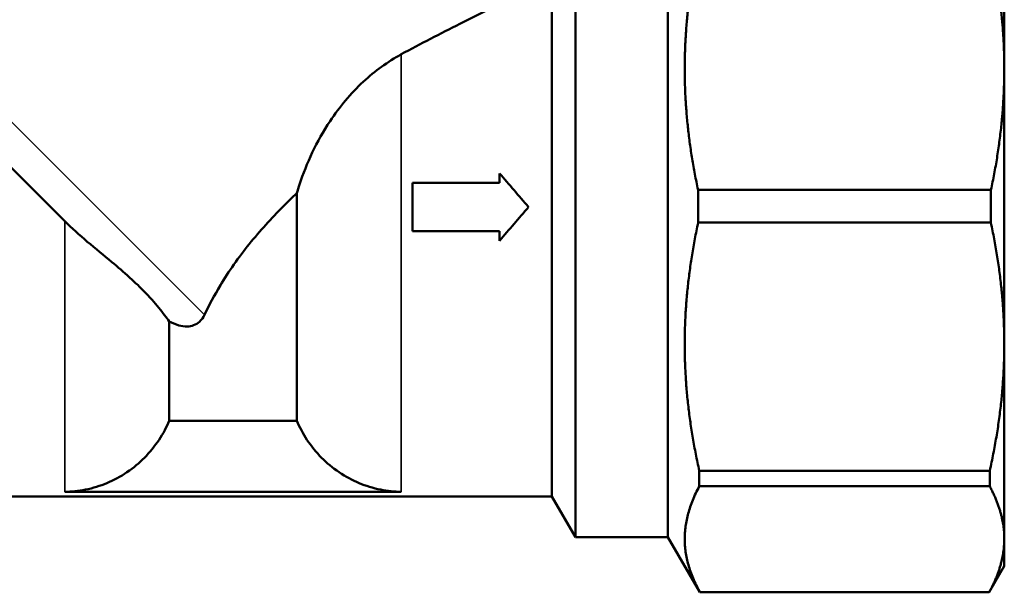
# Model space of a CAD drawing. Header units: millimetres. Extents: x 33 to 194, y 73 to 246.
# Tile 7 of 10: x 57 to 99, y 180 to 205. Entities that reach past the tile are written whole.
import ezdxf

# ---------------------------------------------------------------- set-up
doc = ezdxf.new("R2010")
doc.units = ezdxf.units.MM
doc.layers.add('Видимые тонкие (ГОСТ)', color=7, linetype='Continuous', lineweight=35)
doc.layers.add('Видимый контур (ГОСТ)', color=7, linetype='Continuous', lineweight=50)

msp = doc.modelspace()

# ---------------------------------------------------------------- linework, layer by layer
at = {"layer": 'Видимые тонкие (ГОСТ)'}
for p, q in [((46.554, 210.035), (64.676, 191.934)), ((73.154, 203.163), (73.154, 184.305)), ((58.654, 195.969), (58.654, 184.305))]:
    msp.add_line(p, q, dxfattribs=at)
at = {"layer": 'Видимый контур (ГОСТ)'}
for p, q in [((99.154, 202.533), (99.154, 210.921)), ((84.654, 209.559), (84.654, 182.351)), ((80.665, 208.089), (80.665, 182.351)), ((79.654, 206.434), (79.654, 184.101)), ((58.651, 195.972), (50.189, 204.425)), ((99.154, 190.669), (99.154, 202.533)), ((77.393, 198.032), (77.393, 197.619)), ((73.643, 197.619), (73.643, 195.541)), ((73.643, 197.619), (77.393, 197.619)), ((68.654, 197.175), (68.654, 187.371)), ((85.95, 197.322), (98.58, 197.322)), ((78.643, 196.581), (78.642, 196.581)), ((85.956, 195.908), (98.574, 195.908)), ((77.393, 195.541), (73.643, 195.541)), ((77.393, 195.541), (77.393, 195.128)), ((63.154, 191.653), (63.154, 187.371)), ((99.154, 182.281), (99.154, 190.669)), ((63.154, 187.371), (68.654, 187.371)), ((86.003, 185.216), (98.527, 185.216)), ((58.654, 184.305), (73.154, 184.305)), ((86.006, 184.545), (98.524, 184.545)), ((79.654, 184.101), (52.154, 184.101)), ((79.654, 184.101), (80.665, 182.351)), ((84.654, 182.351), (80.665, 182.351)), ((84.654, 182.351), (86.026, 179.975)), ((99.154, 181.101), (99.154, 182.281)), ((99.154, 181.101), (98.504, 179.975)), ((86.026, 179.98), (86.026, 179.975)), ((86.026, 179.98), (98.504, 179.98)), ((98.504, 179.975), (98.504, 179.98)), ((86.026, 179.975), (98.504, 179.975))]:
    msp.add_line(p, q, dxfattribs=at)
for points, weights in [([(85.905, 207.528), (84.857, 202.437), (85.95, 197.322)], [1.12626511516, 1.19417417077, 1.12352117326]), ([(99.154, 202.533), (99.154, 204.959), (98.625, 207.528)], [1, 1.03247972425, 1.03541689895]), ([(98.58, 197.322), (99.154, 200.008), (99.154, 202.533)], [1.03561073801, 1.03383651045, 1]), ([(85.956, 195.908), (84.811, 190.575), (86.003, 185.216)], [1.12314310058, 1.19734622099, 1.12029998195]), ([(99.154, 190.669), (99.154, 193.207), (98.574, 195.908)], [1, 1.03401961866, 1.03562900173]), ([(98.527, 185.216), (99.154, 188.035), (99.154, 190.669)], [1.03570568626, 1.03536919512, 1]), ([(86.006, 184.545), (84.779, 182.265), (86.026, 179.98)], [1.12012267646, 1.19956959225, 1.11891804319]), ([(99.154, 182.281), (99.154, 183.375), (98.524, 184.545)], [1, 1.03545182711, 1.03570706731]), ([(98.504, 179.98), (99.154, 181.17), (99.154, 182.281)], [1.03570640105, 1.03600873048, 1])]:
    msp.add_rational_spline(points, weights, degree=2, dxfattribs=at)
for points, knots in [([(79.654, 206.434), (78.411, 205.836), (77.067, 205.178), (74.848, 204.053), (74.004, 203.616), (73.154, 203.163)], [3.9068068, 3.9068068, 3.9068068, 3.9068068, 4.3791352, 4.3791352, 4.6600664, 4.6600664, 4.6600664, 4.6600664]), ([(73.154, 203.163), (72.575, 202.846), (72.024, 202.447), (70.974, 201.472), (70.495, 200.896), (69.502, 199.405), (69.071, 198.461), (68.731, 197.429), (68.691, 197.301), (68.654, 197.175)], [-2.8581365, -2.8581365, -2.8581365, -2.8581365, -2.6192498, -2.6192498, -2.3594601, -2.3594601, -1.9854143, -1.9854143, -1.9323914, -1.9323914, -1.9323914, -1.9323914]), ([(68.654, 197.175), (68.452, 196.986), (68.254, 196.794), (67.561, 196.101), (67.064, 195.556), (66.143, 194.41), (65.72, 193.809), (65.101, 192.779), (64.873, 192.351), (64.676, 191.934)], [1.2221218, 1.2221218, 1.2221218, 1.2221218, 1.3040783, 1.3040783, 1.5161771, 1.5161771, 1.728276, 1.728276, 1.8781708, 1.8781708, 1.8781708, 1.8781708]), ([(85.95, 197.322), (85.951, 197.08), (85.952, 196.84), (85.954, 196.372), (85.955, 196.141), (85.956, 195.908)], [7.3741856, 7.3741856, 7.3741856, 7.3741856, 7.4458294, 7.4458294, 7.5145916, 7.5145916, 7.5145916, 7.5145916]), ([(98.574, 195.908), (98.575, 196.141), (98.576, 196.372), (98.578, 196.84), (98.579, 197.08), (98.58, 197.322)], [2.4300053, 2.4300053, 2.4300053, 2.4300053, 2.4987674, 2.4987674, 2.5704112, 2.5704112, 2.5704112, 2.5704112]), ([(63.154, 191.653), (63.096, 191.735), (63.03, 191.825), (62.804, 192.121), (62.624, 192.344), (62.31, 192.694), (62.201, 192.811), (61.992, 193.026), (61.895, 193.122), (61.678, 193.332), (61.555, 193.446), (61.194, 193.772), (60.943, 193.988), (60.339, 194.492), (59.984, 194.78), (59.283, 195.376), (58.956, 195.668), (58.654, 195.969)], [1.4040072, 1.4040072, 1.4040072, 1.4040072, 1.4694035, 1.4694035, 1.602, 1.602, 1.6659123, 1.6659123, 1.7163775, 1.7163775, 1.7742404, 1.7742404, 1.8801777, 1.8801777, 2.014415, 2.014415, 2.1405853, 2.1405853, 2.1405853, 2.1405853]), ([(64.676, 191.934), (64.623, 191.821), (64.55, 191.716), (64.382, 191.569), (64.3, 191.519), (64.116, 191.452), (64.022, 191.436), (63.806, 191.431), (63.687, 191.449), (63.428, 191.52), (63.286, 191.581), (63.154, 191.653)], [0, 0, 0, 0, 0.0417764, 0.0417764, 0.0725703, 0.0725703, 0.1017353, 0.1017353, 0.1374407, 0.1374407, 0.1834042, 0.1834042, 0.1834042, 0.1834042]), ([(58.654, 184.305), (58.937, 184.309), (59.241, 184.34), (59.866, 184.466), (60.187, 184.567), (60.754, 184.803), (61.053, 184.962), (61.611, 185.339), (61.87, 185.557), (62.308, 185.999), (62.527, 186.265), (62.89, 186.816), (63.039, 187.099), (63.154, 187.371)], [0.0082223, 0.0082223, 0.0082223, 0.0082223, 0.0918576, 0.0918576, 0.1837152, 0.1837152, 0.2763438, 0.2763438, 0.3689723, 0.3689723, 0.4631186, 0.4631186, 0.5505682, 0.5505682, 0.5505682, 0.5505682]), ([(68.654, 187.371), (68.769, 187.099), (68.918, 186.816), (69.281, 186.265), (69.5, 185.999), (69.938, 185.557), (70.197, 185.339), (70.755, 184.962), (71.054, 184.803), (71.622, 184.567), (71.942, 184.466), (72.567, 184.34), (72.871, 184.309), (73.154, 184.305)], [2.5533092, 2.5533092, 2.5533092, 2.5533092, 2.6407588, 2.6407588, 2.7349051, 2.7349051, 2.8275336, 2.8275336, 2.9201622, 2.9201622, 3.0120198, 3.0120198, 3.0956551, 3.0956551, 3.0956551, 3.0956551]), ([(86.003, 185.216), (86.003, 185.099), (86.004, 184.984), (86.005, 184.761), (86.005, 184.653), (86.006, 184.545)], [8.64504085, 8.64504085, 8.64504085, 8.64504085, 8.69260475, 8.69260475, 8.73885224, 8.73885224, 8.73885224, 8.73885224]), ([(98.524, 184.545), (98.525, 184.653), (98.525, 184.761), (98.526, 184.984), (98.527, 185.099), (98.527, 185.216)], [1.20574461, 1.20574461, 1.20574461, 1.20574461, 1.2519921, 1.2519921, 1.299556, 1.299556, 1.299556, 1.299556])]:
    msp.add_open_spline(points, degree=3, knots=knots, dxfattribs=at)
for points in [[(77.393, 198.032), (77.81, 197.55), (78.226, 197.065), (78.643, 196.58)], [(78.643, 196.58), (78.226, 196.095), (77.81, 195.61), (77.393, 195.128)], [(78.625, 196.601), (78.631, 196.594), (78.637, 196.588), (78.643, 196.581)], [(58.654, 195.969), (58.653, 195.97), (58.652, 195.971), (58.651, 195.972)]]:
    msp.add_open_spline(points, degree=3, dxfattribs=at)

doc.saveas('drawing.dxf')
